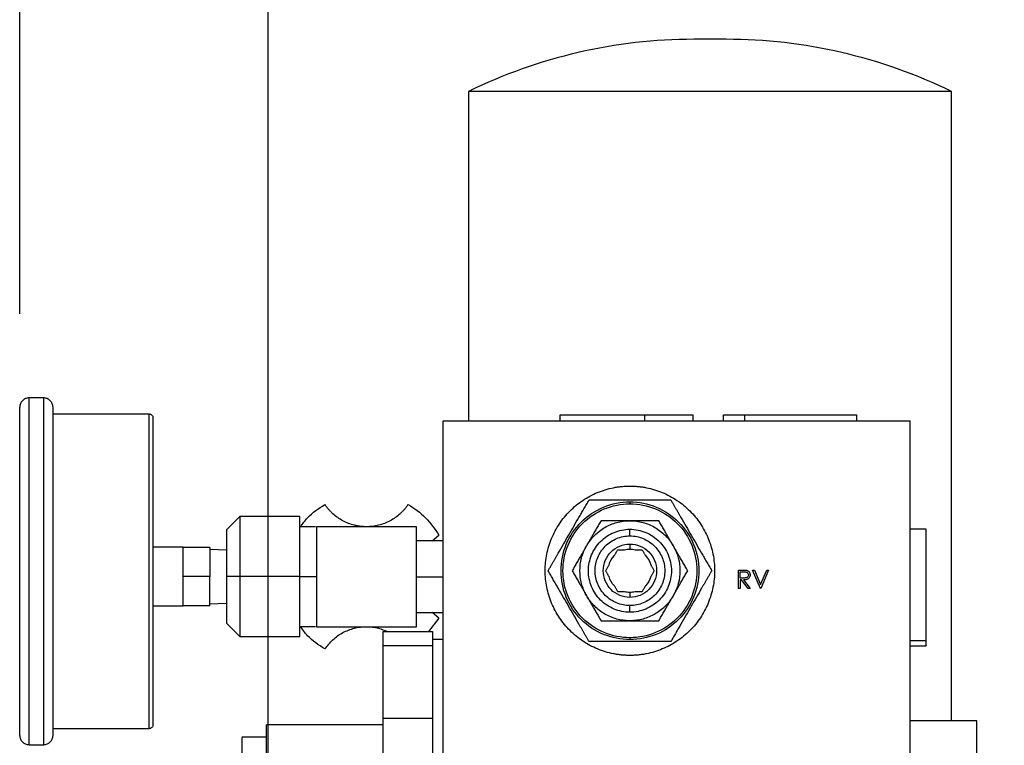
# Model space of a CAD drawing. Header units: inches. Extents: x 3 to 150, y 3 to 116.
# Tile 37 of 58: x 76 to 84, y 68 to 73. Entities that reach past the tile are written whole.
import ezdxf

# ---------------------------------------------------------------- set-up
doc = ezdxf.new("R2010")
doc.units = ezdxf.units.IN
doc.header["$LTSCALE"] = 14
doc.header["$MEASUREMENT"] = 0
doc.layers.add('DIMENSIONS', color=140, linetype='Continuous', lineweight=25)
doc.styles.add('SLDTEXTSTYLE0', font='TXT', dxfattribs={"width": 0.7})
doc.dimstyles.new('SLDDIMSTYLE1', dxfattribs={"dimtxt": 1.189453, "dimasz": 1.82, "dimexe": 0, "dimexo": 0.0625, "dimgap": 0.297363, "dimtad": 0, "dimtih": 1, "dimtoh": 1, "dimrnd": 1e-09, "dimzin": 12, "dimdsep": 46, "dimtxsty": 'SLDTEXTSTYLE0', "dimsah": 1, "dimcen": 0.09, "dimadec": 0, "dimazin": 3, "dimtfac": 1, "dimtofl": 0, "dimtmove": 0, "dimatfit": 3, "dimfxl": 0, "dimfrac": 2, "dimtolj": 1, "dimtzin": 12, "dimarcsym": 0})

# ---------------------------------------------------------------- blocks, each defined once
blk = doc.blocks.new('_D_4')
at = {"layer": 'DIMENSIONS'}
for p, q in [((78.1606, 65.44), (78.1606, 84.538)), ((95.4106, 65.44), (95.4106, 84.538)), ((78.1606, 82.788), (81.778, 82.788)), ((83.39, 82.788), (82.9906, 82.788)), ((82.9906, 82.788), (82.9906, 80.8976)), ((87.9141, 82.788), (88.3135, 82.788)), ((88.3135, 82.788), (88.3135, 80.8976)), ((95.4106, 82.788), (89.526, 82.788)), ((82.9906, 80.8976), (83.39, 80.8976)), ((88.3135, 80.8976), (87.9141, 80.8976))]:
    blk.add_line(p, q, dxfattribs=at)
for points in [[(78.1606, 82.788), (79.9806, 82.508), (79.9806, 83.068)], [(95.4106, 82.788), (93.5906, 83.068), (93.5906, 82.508)]]:
    blk.add_solid(points, dxfattribs=at)
at = {"layer": 'DIMENSIONS', "char_height": 1.16667, "attachment_point": 1, "style": 'SLDTEXTSTYLE0'}
for s, insert in [('17.25', (83.39, 84.5582)), ('438.2', (83.39, 82.4015))]:
    blk.add_mtext(s, dxfattribs=dict(at, insert=insert))
blk = doc.blocks.new('_D_5')
at = {"layer": 'DIMENSIONS'}
for p, q in [((76.2986, 71.0504), (76.2986, 92.0861)), ((95.4106, 65.44), (95.4106, 92.0861)), ((76.2986, 90.3361), (81.778, 90.3361)), ((83.39, 90.3361), (82.9906, 90.3361)), ((82.9906, 90.3361), (82.9906, 88.4456)), ((87.9141, 90.3361), (88.3135, 90.3361)), ((88.3135, 90.3361), (88.3135, 88.4456)), ((95.4106, 90.3361), (89.526, 90.3361)), ((82.9906, 88.4456), (83.39, 88.4456)), ((88.3135, 88.4456), (87.9141, 88.4456))]:
    blk.add_line(p, q, dxfattribs=at)
for points in [[(76.2986, 90.3361), (78.1186, 90.0561), (78.1186, 90.6161)], [(95.4106, 90.3361), (93.5906, 90.6161), (93.5906, 90.0561)]]:
    blk.add_solid(points, dxfattribs=at)
at = {"layer": 'DIMENSIONS', "char_height": 1.16667, "attachment_point": 1, "style": 'SLDTEXTSTYLE0'}
for s, insert in [('19.11', (83.39, 92.1063)), ('485.4', (83.39, 89.9495))]:
    blk.add_mtext(s, dxfattribs=dict(at, insert=insert))

msp = doc.modelspace()

# ---------------------------------------------------------------- linework, layer by layer
for p, q in [((81.4736, 73.1096), (81.3528, 73.1096)), ((81.5944, 73.1096), (81.4736, 73.1096)), ((79.6631, 72.7185), (79.6631, 70.2496)), ((81.4736, 72.7185), (79.6631, 72.7185)), ((83.2841, 72.7185), (81.4736, 72.7185)), ((83.2841, 67.9996), (83.2841, 72.7185)), ((76.4786, 70.4204), (76.3686, 70.4204)), ((76.5486, 70.3004), (77.2686, 70.3004)), ((80.3486, 70.2946), (80.3486, 70.2496)), ((80.9855, 70.2496), (80.9855, 70.2946)), ((81.3486, 70.2496), (81.3486, 70.2946)), ((81.5736, 70.2946), (81.5736, 70.2496)), ((81.7341, 70.2496), (81.7341, 70.2946)), ((82.5736, 70.2496), (82.5736, 70.2946)), ((79.4736, 65.2496), (79.4736, 70.2496)), ((79.4736, 70.2496), (82.9736, 70.2496)), ((82.9736, 65.2496), (82.9736, 70.2496)), ((80.8736, 69.6556), (80.8736, 69.6546)), ((80.8736, 69.6411), (80.8736, 69.6266)), ((77.9488, 69.5309), (77.8484, 69.4305)), ((78.3986, 69.5307), (77.9486, 69.5307)), ((80.8707, 69.4996), (80.8765, 69.4996)), ((78.5167, 69.4546), (78.3986, 69.4546)), ((78.5236, 69.4546), (78.5236, 68.7046)), ((79.2736, 69.4546), (78.5236, 69.4546)), ((79.2736, 68.7046), (79.2736, 69.4546)), ((79.3906, 69.3486), (79.4403, 69.3914)), ((80.8736, 69.3856), (80.8736, 69.4356)), ((83.0956, 69.4371), (82.9736, 69.4371)), ((79.4736, 69.3486), (79.2736, 69.3486)), ((80.8736, 69.3246), (80.8736, 69.2871)), ((77.5236, 69.3007), (77.2986, 69.3007)), ((77.5236, 69.2104), (77.5236, 69.2995)), ((77.7236, 69.2995), (77.5236, 69.2995)), ((77.7236, 69.2995), (77.7236, 69.0807)), ((77.7236, 69.2867), (77.8486, 69.2823)), ((80.5474, 69.3096), (80.5503, 69.3146)), ((81.1969, 69.3146), (81.1998, 69.3096)), ((77.5236, 69.0807), (77.5236, 69.1698)), ((81.6878, 69.1302), (81.7154, 69.1302)), ((81.6878, 68.9924), (81.6878, 69.1302)), ((81.7002, 69.0702), (81.7002, 69.1161)), ((81.7002, 69.1161), (81.726, 69.1161)), ((81.7938, 69.1302), (81.8071, 69.1302)), ((81.8521, 68.9924), (81.7938, 69.1302)), ((81.8071, 69.1302), (81.853, 69.0216)), ((81.853, 69.0216), (81.8989, 69.1302)), ((81.9122, 69.1302), (81.8539, 68.9924)), ((81.8989, 69.1302), (81.9122, 69.1302)), ((77.7236, 69.0807), (77.5236, 69.0807)), ((77.5236, 68.9916), (77.5236, 69.0807)), ((77.7236, 68.862), (77.7236, 69.0807)), ((77.9486, 69.0807), (77.8486, 69.0807)), ((78.3986, 69.0807), (77.9486, 69.0807)), ((78.3986, 69.0807), (78.5236, 69.0807)), ((79.2736, 69.0796), (79.4736, 69.0796)), ((81.7254, 69.07), (81.7002, 69.0702)), ((81.7002, 69.056), (81.7002, 68.9924)), ((81.7102, 69.056), (81.7002, 69.056)), ((81.7608, 68.9924), (81.7102, 69.056)), ((81.7255, 69.056), (81.7761, 68.9924)), ((77.5236, 68.862), (77.5236, 68.951)), ((80.8736, 68.9621), (80.8736, 68.9246)), ((81.7002, 68.9924), (81.6878, 68.9924)), ((81.7761, 68.9924), (81.7608, 68.9924)), ((81.8539, 68.9924), (81.8521, 68.9924)), ((77.8486, 68.8791), (77.7236, 68.8747)), ((80.5503, 68.9346), (80.5474, 68.9396)), ((81.1998, 68.9396), (81.1969, 68.9346)), ((77.2986, 68.8607), (77.5236, 68.8607)), ((77.7236, 68.862), (77.5236, 68.862)), ((79.2736, 68.8106), (79.4736, 68.8106)), ((79.4403, 68.7678), (79.3906, 68.8106)), ((80.8736, 68.8136), (80.8736, 68.8636)), ((77.8484, 68.7309), (77.9488, 68.6305)), ((79.4403, 68.7678), (79.3643, 68.6688)), ((80.8765, 68.7496), (80.8707, 68.7496)), ((78.3986, 68.7068), (78.517, 68.7068)), ((78.5236, 68.7046), (79.2736, 68.7046)), ((79.0236, 68.6688), (79.3936, 68.6688)), ((79.0236, 68.5638), (79.0236, 68.6688)), ((79.3936, 68.6688), (79.3936, 68.5638)), ((77.9486, 68.6307), (78.3986, 68.6307)), ((79.4736, 68.6081), (79.3936, 68.6081)), ((80.8736, 68.6227), (80.8736, 68.6081)), ((80.8736, 68.5946), (80.8736, 68.5936)), ((82.9736, 68.6025), (83.0956, 68.6025)), ((79.0236, 68.0197), (79.0236, 68.5638)), ((79.0236, 68.5638), (79.3936, 68.5638)), ((79.3936, 68.5638), (79.3936, 68.0197)), ((82.9736, 68.5621), (83.0956, 68.5621)), ((79.0236, 68.0197), (79.3936, 68.0197)), ((79.0236, 67.5805), (79.0236, 68.0197)), ((79.3936, 68.0197), (79.3936, 67.5805)), ((83.4736, 67.9996), (82.9736, 67.9996)), ((83.4736, 65.4996), (83.4736, 67.9996)), ((77.2686, 67.9404), (76.5486, 67.9404)), ((79.0236, 67.9686), (78.1486, 67.9686)), ((78.1486, 67.7396), (78.1486, 67.9686)), ((78.1486, 67.8756), (77.9646, 67.8756)), ((76.3686, 67.8204), (76.4786, 67.8204))]:
    msp.add_line(p, q)
for centre, start, end in [((81.3528, 69.2643), 90, 116.06685), ((81.5944, 69.2643), 63.93315, 90)]:
    msp.add_arc(centre, 3.8453, start, end)
for points, knots in [([(76.3686, 70.4204), (76.3594, 70.4204), (76.3503, 70.4186), (76.3333, 70.4115), (76.3256, 70.4064), (76.3126, 70.3934), (76.3074, 70.3856), (76.3004, 70.3687), (76.2986, 70.3595), (76.2986, 70.3504)], [0, 0, 0, 0, 0.25, 0.25, 0.5, 0.5, 0.75, 0.75, 1, 1, 1, 1]), ([(76.2986, 67.8904), (76.2986, 67.8904), (76.2986, 67.8905), (76.2986, 67.8911), (76.2986, 67.8921), (76.2986, 67.8934), (76.2986, 67.8952), (76.2986, 67.8973), (76.2986, 67.8999), (76.2986, 67.9028), (76.2986, 67.9061), (76.2986, 67.9099), (76.2986, 67.9201), (76.2986, 67.9414), (76.2986, 67.9822), (76.2986, 68.0338), (76.2986, 68.096), (76.2986, 68.168), (76.2986, 68.2492), (76.2986, 68.3388), (76.2986, 68.4359), (76.2986, 68.5396), (76.2986, 68.6489), (76.2986, 68.7627), (76.2986, 68.88), (76.2986, 68.9996), (76.2986, 69.1204), (76.2986, 69.2411), (76.2986, 69.3607), (76.2986, 69.478), (76.2986, 69.5918), (76.2986, 69.7011), (76.2986, 69.8048), (76.2986, 69.902), (76.2986, 69.9915), (76.2986, 70.0727), (76.2986, 70.1447), (76.2986, 70.2069), (76.2986, 70.2586), (76.2986, 70.2993), (76.2986, 70.3222), (76.2986, 70.3342), (76.2986, 70.3401), (76.2986, 70.3447), (76.2986, 70.348), (76.2986, 70.35), (76.2986, 70.3503), (76.2986, 70.3504)], [0, 0, 0, 0, 0.005697, 0.0113858, 0.0170684, 0.0227466, 0.0284221, 0.0340968, 0.0397724, 0.0454509, 0.051134, 0.0568236, 0.0625214, 0.0937672, 0.1250185, 0.1562643, 0.1875155, 0.2187615, 0.2500126, 0.2812585, 0.3125097, 0.3437554, 0.3750068, 0.4062525, 0.4375039, 0.4687496, 0.500001, 0.5312467, 0.562498, 0.5937438, 0.6249951, 0.6562409, 0.6874922, 0.7187379, 0.7499893, 0.781235, 0.8124864, 0.8437321, 0.8749835, 0.9062292, 0.9374806, 0.9479183, 0.9583341, 0.9687389, 0.979144, 0.9895607, 1, 1, 1, 1]), ([(76.3686, 67.8204), (76.3686, 67.8204), (76.3686, 67.8288), (76.3686, 67.862), (76.3686, 67.8868), (76.3686, 67.9519), (76.3686, 67.9922), (76.3686, 68.0867), (76.3686, 68.141), (76.3686, 68.2613), (76.3686, 68.3274), (76.3686, 68.4689), (76.3686, 68.5443), (76.3686, 68.7015), (76.3686, 68.7833), (76.3686, 68.9502), (76.3686, 69.0353), (76.3686, 69.2055), (76.3686, 69.2906), (76.3686, 69.4574), (76.3686, 69.5393), (76.3686, 69.6965), (76.3686, 69.7719), (76.3686, 69.9134), (76.3686, 69.9795), (76.3686, 70.0998), (76.3686, 70.154), (76.3686, 70.2486), (76.3686, 70.2889), (76.3686, 70.354), (76.3686, 70.3788), (76.3686, 70.412), (76.3686, 70.4204), (76.3686, 70.4204)], [0, 0, 0, 0, 0.0625, 0.0625, 0.125, 0.125, 0.1875, 0.1875, 0.25, 0.25, 0.3125, 0.3125, 0.375, 0.375, 0.4375, 0.4375, 0.5, 0.5, 0.5625, 0.5625, 0.625, 0.625, 0.6875, 0.6875, 0.75, 0.75, 0.8125, 0.8125, 0.875, 0.875, 0.9375, 0.9375, 1, 1, 1, 1]), ([(76.4786, 67.8204), (76.4786, 67.8204), (76.4786, 67.8288), (76.4786, 67.862), (76.4786, 67.8868), (76.4786, 67.9519), (76.4786, 67.9922), (76.4786, 68.0867), (76.4786, 68.141), (76.4786, 68.2613), (76.4786, 68.3274), (76.4786, 68.4689), (76.4786, 68.5443), (76.4786, 68.7015), (76.4786, 68.7833), (76.4786, 68.9502), (76.4786, 69.0353), (76.4786, 69.2055), (76.4786, 69.2906), (76.4786, 69.4574), (76.4786, 69.5393), (76.4786, 69.6965), (76.4786, 69.7719), (76.4786, 69.9134), (76.4786, 69.9795), (76.4786, 70.0998), (76.4786, 70.154), (76.4786, 70.2486), (76.4786, 70.2889), (76.4786, 70.354), (76.4786, 70.3788), (76.4786, 70.412), (76.4786, 70.4204), (76.4786, 70.4204)], [0, 0, 0, 0, 0.0625, 0.0625, 0.125, 0.125, 0.1875, 0.1875, 0.25, 0.25, 0.3125, 0.3125, 0.375, 0.375, 0.4375, 0.4375, 0.5, 0.5, 0.5625, 0.5625, 0.625, 0.625, 0.6875, 0.6875, 0.75, 0.75, 0.8125, 0.8125, 0.875, 0.875, 0.9375, 0.9375, 1, 1, 1, 1]), ([(76.5486, 70.3504), (76.5486, 70.3595), (76.5468, 70.3687), (76.5398, 70.3856), (76.5346, 70.3934), (76.5216, 70.4064), (76.5138, 70.4115), (76.4969, 70.4186), (76.4877, 70.4204), (76.4786, 70.4204)], [0, 0, 0, 0, 0.25, 0.25, 0.5, 0.5, 0.75, 0.75, 1, 1, 1, 1]), ([(76.5486, 67.8904), (76.5486, 67.8904), (76.5486, 67.8983), (76.5486, 67.9297), (76.5486, 67.9532), (76.5486, 68.0148), (76.5486, 68.0529), (76.5486, 68.1424), (76.5486, 68.1937), (76.5486, 68.3076), (76.5486, 68.3701), (76.5486, 68.504), (76.5486, 68.5753), (76.5486, 68.7241), (76.5486, 68.8015), (76.5486, 68.9594), (76.5486, 69.0399), (76.5486, 69.2009), (76.5486, 69.2814), (76.5486, 69.4393), (76.5486, 69.5167), (76.5486, 69.6655), (76.5486, 69.7368), (76.5486, 69.8707), (76.5486, 69.9332), (76.5486, 70.047), (76.5486, 70.0984), (76.5486, 70.1878), (76.5486, 70.2259), (76.5486, 70.2876), (76.5486, 70.311), (76.5486, 70.3425), (76.5486, 70.3504), (76.5486, 70.3504)], [0, 0, 0, 0, 0.0625, 0.0625, 0.125, 0.125, 0.1875, 0.1875, 0.25, 0.25, 0.3125, 0.3125, 0.375, 0.375, 0.4375, 0.4375, 0.5, 0.5, 0.5625, 0.5625, 0.625, 0.625, 0.6875, 0.6875, 0.75, 0.75, 0.8125, 0.8125, 0.875, 0.875, 0.9375, 0.9375, 1, 1, 1, 1]), ([(77.2686, 67.9404), (77.2686, 67.9404), (77.2686, 67.948), (77.2686, 67.9781), (77.2686, 68.0006), (77.2686, 68.0598), (77.2686, 68.0963), (77.2686, 68.1822), (77.2686, 68.2314), (77.2686, 68.3406), (77.2686, 68.4006), (77.2686, 68.529), (77.2686, 68.5975), (77.2686, 68.7402), (77.2686, 68.8144), (77.2686, 68.9659), (77.2686, 69.0432), (77.2686, 69.1976), (77.2686, 69.2748), (77.2686, 69.4263), (77.2686, 69.5006), (77.2686, 69.6433), (77.2686, 69.7117), (77.2686, 69.8402), (77.2686, 69.9002), (77.2686, 70.0094), (77.2686, 70.0586), (77.2686, 70.1444), (77.2686, 70.181), (77.2686, 70.2401), (77.2686, 70.2626), (77.2686, 70.2928), (77.2686, 70.3004), (77.2686, 70.3004)], [0, 0, 0, 0, 0.0625, 0.0625, 0.125, 0.125, 0.1875, 0.1875, 0.25, 0.25, 0.3125, 0.3125, 0.375, 0.375, 0.4375, 0.4375, 0.5, 0.5, 0.5625, 0.5625, 0.625, 0.625, 0.6875, 0.6875, 0.75, 0.75, 0.8125, 0.8125, 0.875, 0.875, 0.9375, 0.9375, 1, 1, 1, 1]), ([(77.2686, 70.3004), (77.2764, 70.3004), (77.2842, 70.2971), (77.2954, 70.286), (77.2986, 70.2782), (77.2986, 70.2704)], [0, 0, 0, 0, 0.5, 0.5, 1, 1, 1, 1]), ([(80.3509, 70.2946), (80.3504, 70.2946), (80.3484, 70.2946), (80.3653, 70.2946), (80.4006, 70.2946), (80.4542, 70.2946), (80.5227, 70.2946), (80.6038, 70.2946), (80.6943, 70.2946), (80.7906, 70.2946), (80.8895, 70.2946), (80.9535, 70.2946), (80.9855, 70.2946)], [0, 0, 0, 0, 0.043818, 0.15006, 0.256303, 0.362545, 0.468788, 0.57503, 0.681273, 0.787515, 0.893758, 1, 1, 1, 1]), ([(80.9855, 70.2946), (81.0165, 70.2946), (81.0784, 70.2946), (81.1611, 70.2946), (81.232, 70.2946), (81.2884, 70.2946), (81.327, 70.2946), (81.3473, 70.2946), (81.3465, 70.2946), (81.3463, 70.2946)], [0, 0, 0, 0, 0.151801, 0.303602, 0.455403, 0.607204, 0.759005, 0.910806, 1, 1, 1, 1]), ([(81.5751, 70.2946), (81.5746, 70.2946), (81.5718, 70.2946), (81.5853, 70.2946), (81.6164, 70.2946), (81.6659, 70.2946), (81.7114, 70.2946), (81.7341, 70.2946)], [0, 0, 0, 0, 0.047388, 0.285541, 0.523694, 0.761847, 1, 1, 1, 1]), ([(81.7341, 70.2946), (81.7594, 70.2946), (81.81, 70.2946), (81.8995, 70.2946), (81.9948, 70.2946), (82.0933, 70.2946), (82.191, 70.2946), (82.2842, 70.2946), (82.3693, 70.2946), (82.443, 70.2946), (82.5027, 70.2946), (82.5453, 70.2946), (82.5702, 70.2946), (82.5715, 70.2946), (82.5721, 70.2946)], [0, 0, 0, 0, 0.084738, 0.169477, 0.254215, 0.338954, 0.423692, 0.508431, 0.593169, 0.677908, 0.762646, 0.847384, 0.932123, 1, 1, 1, 1]), ([(77.2986, 67.9704), (77.2986, 67.9704), (77.2986, 67.9778), (77.2986, 68.0072), (77.2986, 68.0291), (77.2986, 68.0867), (77.2986, 68.1224), (77.2986, 68.206), (77.2986, 68.254), (77.2986, 68.3604), (77.2986, 68.4189), (77.2986, 68.5441), (77.2986, 68.6108), (77.2986, 68.7498), (77.2986, 68.8222), (77.2986, 68.9698), (77.2986, 69.0451), (77.2986, 69.1956), (77.2986, 69.2709), (77.2986, 69.4186), (77.2986, 69.4909), (77.2986, 69.63), (77.2986, 69.6967), (77.2986, 69.8219), (77.2986, 69.8803), (77.2986, 69.9868), (77.2986, 70.0348), (77.2986, 70.1184), (77.2986, 70.154), (77.2986, 70.2116), (77.2986, 70.2336), (77.2986, 70.263), (77.2986, 70.2704), (77.2986, 70.2704)], [0, 0, 0, 0, 0.0625, 0.0625, 0.125, 0.125, 0.1875, 0.1875, 0.25, 0.25, 0.3125, 0.3125, 0.375, 0.375, 0.4375, 0.4375, 0.5, 0.5, 0.5625, 0.5625, 0.625, 0.625, 0.6875, 0.6875, 0.75, 0.75, 0.8125, 0.8125, 0.875, 0.875, 0.9375, 0.9375, 1, 1, 1, 1]), ([(80.8736, 68.4896), (80.8684, 68.4897), (80.858, 68.4897), (80.8424, 68.4903), (80.8269, 68.4913), (80.8113, 68.4926), (80.7959, 68.4943), (80.7804, 68.4964), (80.765, 68.4989), (80.7344, 68.5046), (80.689, 68.516), (80.6302, 68.537), (80.5738, 68.5637), (80.5025, 68.6065), (80.4217, 68.6727), (80.3422, 68.7696), (80.2831, 68.8801), (80.2468, 68.9999), (80.2345, 69.1246), (80.2468, 69.2493), (80.2831, 69.3692), (80.3422, 69.4797), (80.4217, 69.5765), (80.5024, 69.6428), (80.5738, 69.6856), (80.6302, 69.7122), (80.6889, 69.7333), (80.7394, 69.7459), (80.7804, 69.753), (80.8113, 69.7568), (80.8424, 69.7592), (80.8632, 69.7595), (80.8736, 69.7596)], [0, 0, 0, 0, 0.007836, 0.015659, 0.023472, 0.031281, 0.039091, 0.046905, 0.054729, 0.062568, 0.093835, 0.125113, 0.15638, 0.187658, 0.250126, 0.312595, 0.375064, 0.437533, 0.500002, 0.562471, 0.62494, 0.687409, 0.749878, 0.812347, 0.843614, 0.874892, 0.906159, 0.937436, 0.953094, 0.968715, 0.984338, 1, 1, 1, 1]), ([(80.8736, 69.7596), (80.8788, 69.7596), (80.8892, 69.7595), (80.9048, 69.7589), (80.9203, 69.758), (80.9358, 69.7566), (80.9513, 69.7549), (80.9667, 69.7528), (80.9821, 69.7503), (81.0128, 69.7446), (81.0582, 69.7333), (81.117, 69.7122), (81.1734, 69.6856), (81.2447, 69.6428), (81.3255, 69.5765), (81.405, 69.4797), (81.464, 69.3692), (81.5004, 69.2493), (81.5127, 69.1246), (81.5004, 68.9999), (81.464, 68.8801), (81.405, 68.7696), (81.3255, 68.6727), (81.2447, 68.6065), (81.1734, 68.5637), (81.117, 68.537), (81.0582, 68.516), (81.0077, 68.5034), (80.9668, 68.4962), (80.9359, 68.4924), (80.9048, 68.4901), (80.884, 68.4898), (80.8736, 68.4896)], [0, 0, 0, 0, 0.007836, 0.015659, 0.023472, 0.031281, 0.039091, 0.046905, 0.054729, 0.062568, 0.093835, 0.125113, 0.15638, 0.187658, 0.250126, 0.312595, 0.375064, 0.437533, 0.500002, 0.562471, 0.62494, 0.687409, 0.749878, 0.812347, 0.843614, 0.874892, 0.906159, 0.937436, 0.953094, 0.968715, 0.984338, 1, 1, 1, 1]), ([(78.4053, 69.4546), (78.4216, 69.4778), (78.4693, 69.5461), (78.5401, 69.5914), (78.5868, 69.6213)], [0, 0, 0, 0, 0.33967, 1, 1, 1, 1]), ([(78.8986, 69.4546), (78.8947, 69.4547), (78.8871, 69.4547), (78.8756, 69.4553), (78.8641, 69.4561), (78.8527, 69.4574), (78.8413, 69.459), (78.83, 69.4609), (78.8187, 69.4632), (78.7963, 69.4684), (78.7633, 69.4789), (78.7214, 69.4981), (78.6821, 69.5222), (78.6521, 69.5463), (78.63, 69.5676), (78.6145, 69.5845), (78.5999, 69.6024), (78.5912, 69.615), (78.5868, 69.6213)], [0, 0, 0, 0, 0.031357, 0.062627, 0.09384, 0.125026, 0.156213, 0.187431, 0.218711, 0.250081, 0.375018, 0.500014, 0.624952, 0.749948, 0.812568, 0.874959, 0.937358, 1, 1, 1, 1]), ([(79.2104, 69.6213), (79.2082, 69.6181), (79.2039, 69.6118), (79.1971, 69.6025), (79.19, 69.5935), (79.1826, 69.5847), (79.175, 69.5761), (79.1671, 69.5677), (79.1589, 69.5596), (79.1421, 69.5439), (79.1151, 69.5222), (79.0758, 69.4981), (79.0339, 69.4789), (78.9972, 69.4673), (78.9673, 69.4607), (78.9445, 69.4572), (78.9216, 69.455), (78.9063, 69.4548), (78.8986, 69.4546)], [0, 0, 0, 0, 0.031357, 0.062627, 0.09384, 0.125026, 0.156213, 0.187431, 0.218711, 0.250081, 0.375018, 0.500014, 0.624952, 0.749948, 0.812568, 0.874959, 0.937358, 1, 1, 1, 1]), ([(79.2104, 69.6213), (79.2579, 69.594), (79.3018, 69.5603), (79.3793, 69.4828), (79.4129, 69.4389), (79.4403, 69.3914)], [0, 0, 0, 0, 0.5, 0.5, 1, 1, 1, 1]), ([(80.2604, 69.1246), (80.2642, 69.1311), (80.2717, 69.144), (80.2828, 69.1633), (80.2938, 69.1823), (80.3046, 69.2011), (80.3152, 69.2195), (80.3257, 69.2377), (80.3456, 69.2722), (80.3748, 69.3227), (80.4135, 69.3897), (80.4523, 69.4569), (80.4842, 69.5123), (80.5096, 69.5561), (80.5283, 69.5886), (80.5475, 69.6219), (80.5605, 69.6443), (80.567, 69.6556)], [0, 0, 0, 0, 0.0376807, 0.074675, 0.1109925, 0.146643, 0.1816371, 0.2159858, 0.249701, 0.3760523, 0.4990622, 0.6226704, 0.7496896, 0.8092308, 0.8707574, 0.9343291, 1, 1, 1, 1]), ([(80.8736, 68.6081), (80.806, 68.6081), (80.7384, 68.6216), (80.6135, 68.6733), (80.5562, 68.7116), (80.4606, 68.8072), (80.4223, 68.8645), (80.3705, 68.9894), (80.3571, 69.057), (80.3571, 69.1922), (80.3705, 69.2598), (80.4223, 69.3847), (80.4606, 69.442), (80.5562, 69.5377), (80.6135, 69.5759), (80.7384, 69.6277), (80.806, 69.6411), (80.8736, 69.6411)], [0, 0, 0, 0, 0.125, 0.125, 0.25, 0.25, 0.375, 0.375, 0.5, 0.5, 0.625, 0.625, 0.75, 0.75, 0.875, 0.875, 1, 1, 1, 1]), ([(80.8736, 68.6227), (80.8079, 68.6227), (80.7422, 68.6358), (80.6208, 68.686), (80.5651, 68.7232), (80.4722, 68.8162), (80.435, 68.8718), (80.3847, 68.9932), (80.3716, 69.0589), (80.3716, 69.1903), (80.3847, 69.256), (80.435, 69.3774), (80.4722, 69.4331), (80.5651, 69.526), (80.6208, 69.5632), (80.7422, 69.6135), (80.8079, 69.6266), (80.8736, 69.6266)], [0, 0, 0, 0, 0.125, 0.125, 0.25, 0.25, 0.375, 0.375, 0.5, 0.5, 0.625, 0.625, 0.75, 0.75, 0.875, 0.875, 1, 1, 1, 1]), ([(80.567, 69.6556), (80.5745, 69.6556), (80.5895, 69.6556), (80.6118, 69.6556), (80.6338, 69.6556), (80.6555, 69.6556), (80.6768, 69.6556), (80.6979, 69.6556), (80.7223, 69.6556), (80.7501, 69.6556), (80.7813, 69.6556), (80.8123, 69.6556), (80.843, 69.6556), (80.8634, 69.6556), (80.8736, 69.6556)], [0, 0, 0, 0, 0.075499, 0.149621, 0.222384, 0.29381, 0.363918, 0.432732, 0.500274, 0.602466, 0.703433, 0.803276, 0.902096, 1, 1, 1, 1]), ([(80.8736, 69.6556), (80.8799, 69.6556), (80.8927, 69.6556), (80.9118, 69.6556), (80.931, 69.6556), (80.9504, 69.6556), (80.9698, 69.6556), (80.9893, 69.6556), (81.009, 69.6556), (81.0343, 69.6556), (81.0655, 69.6556), (81.1029, 69.6556), (81.1413, 69.6556), (81.1671, 69.6556), (81.1802, 69.6556)], [0, 0, 0, 0, 0.061151, 0.122649, 0.18452, 0.246792, 0.309488, 0.372634, 0.436255, 0.500374, 0.619229, 0.742041, 0.868928, 1, 1, 1, 1]), ([(80.8736, 69.6411), (80.9412, 69.6411), (81.0088, 69.6277), (81.1337, 69.5759), (81.191, 69.5377), (81.2866, 69.442), (81.3249, 69.3847), (81.3766, 69.2598), (81.3901, 69.1922), (81.3901, 69.057), (81.3766, 68.9894), (81.3249, 68.8645), (81.2866, 68.8072), (81.191, 68.7116), (81.1337, 68.6733), (81.0088, 68.6216), (80.9412, 68.6081), (80.8736, 68.6081)], [0, 0, 0, 0, 0.125, 0.125, 0.25, 0.25, 0.375, 0.375, 0.5, 0.5, 0.625, 0.625, 0.75, 0.75, 0.875, 0.875, 1, 1, 1, 1]), ([(80.8736, 69.6266), (80.9393, 69.6266), (81.005, 69.6135), (81.1264, 69.5632), (81.1821, 69.526), (81.275, 69.4331), (81.3122, 69.3774), (81.3625, 69.256), (81.3755, 69.1903), (81.3755, 69.0589), (81.3625, 68.9932), (81.3122, 68.8718), (81.275, 68.8162), (81.1821, 68.7232), (81.1264, 68.686), (81.005, 68.6358), (80.9393, 68.6227), (80.8736, 68.6227)], [0, 0, 0, 0, 0.125, 0.125, 0.25, 0.25, 0.375, 0.375, 0.5, 0.5, 0.625, 0.625, 0.75, 0.75, 0.875, 0.875, 1, 1, 1, 1]), ([(81.1802, 69.6556), (81.1839, 69.6491), (81.1914, 69.6362), (81.2025, 69.6169), (81.2135, 69.5979), (81.2243, 69.5792), (81.235, 69.5607), (81.2455, 69.5425), (81.2653, 69.5081), (81.2945, 69.4576), (81.3332, 69.3905), (81.372, 69.3234), (81.404, 69.268), (81.4293, 69.2241), (81.448, 69.1917), (81.4673, 69.1584), (81.4802, 69.136), (81.4867, 69.1246)], [0, 0, 0, 0, 0.037681, 0.074675, 0.110993, 0.146643, 0.181637, 0.215986, 0.249701, 0.376052, 0.499062, 0.62267, 0.74969, 0.809231, 0.870757, 0.934329, 1, 1, 1, 1]), ([(77.9486, 69.5307), (77.9486, 69.5307), (77.9486, 69.519), (77.9486, 69.4739), (77.9486, 69.4406), (77.9486, 69.3572), (77.9486, 69.3073), (77.9486, 69.1985), (77.9486, 69.1396), (77.9486, 69.0807)], [0, 0, 0, 0, 0.25, 0.25, 0.5, 0.5, 0.75, 0.75, 1, 1, 1, 1]), ([(78.3986, 69.0807), (78.3986, 69.1396), (78.3986, 69.1985), (78.3986, 69.3073), (78.3986, 69.3572), (78.3986, 69.4406), (78.3986, 69.4739), (78.3986, 69.519), (78.3986, 69.5307), (78.3986, 69.5307)], [0, 0, 0, 0, 0.25, 0.25, 0.5, 0.5, 0.75, 0.75, 1, 1, 1, 1]), ([(80.5503, 69.3146), (80.5666, 69.3424), (80.5866, 69.3681), (80.6323, 69.4135), (80.6582, 69.4333), (80.714, 69.4655), (80.744, 69.478), (80.8063, 69.4949), (80.8385, 69.4994), (80.8707, 69.4996)], [0, 0, 0, 0, 0.25, 0.25, 0.5, 0.5, 0.75, 0.75, 1, 1, 1, 1]), ([(80.6571, 69.4996), (80.6541, 69.4944), (80.6481, 69.4841), (80.6392, 69.4686), (80.6304, 69.4533), (80.6216, 69.4382), (80.6129, 69.4231), (80.6027, 69.4054), (80.5909, 69.3849), (80.5774, 69.3616), (80.5639, 69.3381), (80.5548, 69.3224), (80.5503, 69.3146)], [0, 0, 0, 0, 0.086453, 0.171386, 0.254985, 0.337453, 0.41901, 0.499898, 0.625193, 0.749253, 0.874925, 1, 1, 1, 1]), ([(80.8707, 69.4996), (80.8662, 69.4996), (80.8571, 69.4996), (80.8436, 69.4996), (80.83, 69.4996), (80.812, 69.4996), (80.7895, 69.4996), (80.76, 69.4996), (80.7278, 69.4996), (80.6925, 69.4996), (80.669, 69.4996), (80.6571, 69.4996)], [0, 0, 0, 0, 0.0625576, 0.125079, 0.1877524, 0.2507635, 0.3748154, 0.5001206, 0.6625545, 0.8286144, 1, 1, 1, 1]), ([(80.8765, 69.4996), (80.9087, 69.4994), (80.9409, 69.4949), (81.0031, 69.478), (81.0332, 69.4655), (81.089, 69.4333), (81.1148, 69.4135), (81.1606, 69.3681), (81.1806, 69.3424), (81.1969, 69.3146)], [0, 0, 0, 0, 0.25, 0.25, 0.5, 0.5, 0.75, 0.75, 1, 1, 1, 1]), ([(81.0901, 69.4996), (81.0841, 69.4996), (81.0721, 69.4996), (81.0543, 69.4996), (81.0367, 69.4996), (81.0192, 69.4996), (81.0018, 69.4996), (80.9813, 69.4996), (80.9577, 69.4996), (80.9307, 69.4996), (80.9036, 69.4996), (80.8855, 69.4996), (80.8765, 69.4996)], [0, 0, 0, 0, 0.086453, 0.171386, 0.254985, 0.337453, 0.41901, 0.499898, 0.625193, 0.749253, 0.874925, 1, 1, 1, 1]), ([(81.1969, 69.3146), (81.1946, 69.3185), (81.1901, 69.3264), (81.1833, 69.3381), (81.1765, 69.3499), (81.1675, 69.3655), (81.1563, 69.3849), (81.1416, 69.4105), (81.1254, 69.4384), (81.1078, 69.4689), (81.0961, 69.4893), (81.0901, 69.4996)], [0, 0, 0, 0, 0.062558, 0.125079, 0.187752, 0.250764, 0.374815, 0.500121, 0.662554, 0.828614, 1, 1, 1, 1]), ([(77.8486, 69.4307), (77.8486, 69.4307), (77.8486, 69.4216), (77.8486, 69.3865), (77.8486, 69.3606), (77.8486, 69.2958), (77.8486, 69.257), (77.8486, 69.1723), (77.8486, 69.1265), (77.8486, 69.0807)], [0, 0, 0, 0, 0.25, 0.25, 0.5, 0.5, 0.75, 0.75, 1, 1, 1, 1]), ([(80.8736, 68.8136), (80.8329, 68.8136), (80.7922, 68.8217), (80.717, 68.8529), (80.6825, 68.8759), (80.6249, 68.9335), (80.6018, 68.968), (80.5707, 69.0432), (80.5626, 69.0839), (80.5626, 69.1653), (80.5707, 69.206), (80.6018, 69.2813), (80.6249, 69.3158), (80.6825, 69.3733), (80.717, 69.3964), (80.7922, 69.4275), (80.8329, 69.4356), (80.8736, 69.4356)], [0, 0, 0, 0, 0.125, 0.125, 0.25, 0.25, 0.375, 0.375, 0.5, 0.5, 0.625, 0.625, 0.75, 0.75, 0.875, 0.875, 1, 1, 1, 1]), ([(80.8736, 69.4356), (80.9143, 69.4356), (80.955, 69.4275), (81.0302, 69.3964), (81.0647, 69.3733), (81.1223, 69.3158), (81.1453, 69.2813), (81.1765, 69.206), (81.1846, 69.1653), (81.1846, 69.0839), (81.1765, 69.0432), (81.1453, 68.968), (81.1223, 68.9335), (81.0647, 68.8759), (81.0302, 68.8529), (80.955, 68.8217), (80.9143, 68.8136), (80.8736, 68.8136)], [0, 0, 0, 0, 0.125, 0.125, 0.25, 0.25, 0.375, 0.375, 0.5, 0.5, 0.625, 0.625, 0.75, 0.75, 0.875, 0.875, 1, 1, 1, 1]), ([(83.0956, 68.6025), (83.0956, 68.616), (83.0956, 68.643), (83.0956, 68.7013), (83.0956, 68.77), (83.0956, 68.8478), (83.0956, 68.9313), (83.0956, 69.0175), (83.0956, 69.103), (83.0956, 69.1845), (83.0956, 69.2589), (83.0956, 69.3233), (83.0956, 69.3754), (83.0956, 69.4126), (83.0956, 69.4342), (83.0956, 69.4353), (83.0956, 69.4357)], [0, 0, 0, 0, 0.072496, 0.144991, 0.217487, 0.289982, 0.362478, 0.434974, 0.507469, 0.579965, 0.652461, 0.724956, 0.797452, 0.869947, 0.942443, 1, 1, 1, 1]), ([(80.8736, 68.8636), (80.8394, 68.8636), (80.8053, 68.8704), (80.7421, 68.8966), (80.7132, 68.9159), (80.6649, 68.9642), (80.6455, 68.9932), (80.6194, 69.0563), (80.6126, 69.0905), (80.6126, 69.1588), (80.6194, 69.1929), (80.6455, 69.2561), (80.6649, 69.285), (80.7132, 69.3333), (80.7421, 69.3527), (80.8053, 69.3788), (80.8394, 69.3856), (80.8736, 69.3856)], [0, 0, 0, 0, 0.125, 0.125, 0.25, 0.25, 0.375, 0.375, 0.5, 0.5, 0.625, 0.625, 0.75, 0.75, 0.875, 0.875, 1, 1, 1, 1]), ([(80.8736, 68.9246), (80.8474, 68.9246), (80.8212, 68.9298), (80.7729, 68.9499), (80.7507, 68.9647), (80.7137, 69.0017), (80.6988, 69.0239), (80.6788, 69.0723), (80.6736, 69.0984), (80.6736, 69.1508), (80.6788, 69.177), (80.6988, 69.2254), (80.7137, 69.2475), (80.7507, 69.2846), (80.7729, 69.2994), (80.8212, 69.3194), (80.8474, 69.3246), (80.8736, 69.3246)], [0, 0, 0, 0, 0.125, 0.125, 0.25, 0.25, 0.375, 0.375, 0.5, 0.5, 0.625, 0.625, 0.75, 0.75, 0.875, 0.875, 1, 1, 1, 1]), ([(80.8736, 69.3856), (80.9078, 69.3856), (80.9419, 69.3788), (81.005, 69.3527), (81.034, 69.3333), (81.0823, 69.285), (81.1016, 69.2561), (81.1278, 69.1929), (81.1346, 69.1588), (81.1346, 69.0905), (81.1278, 69.0563), (81.1016, 68.9932), (81.0823, 68.9642), (81.034, 68.9159), (81.005, 68.8966), (80.9419, 68.8704), (80.9078, 68.8636), (80.8736, 68.8636)], [0, 0, 0, 0, 0.125, 0.125, 0.25, 0.25, 0.375, 0.375, 0.5, 0.5, 0.625, 0.625, 0.75, 0.75, 0.875, 0.875, 1, 1, 1, 1]), ([(80.8736, 69.3246), (80.8998, 69.3246), (80.9259, 69.3194), (80.9743, 69.2994), (80.9965, 69.2846), (81.0335, 69.2475), (81.0483, 69.2254), (81.0684, 69.177), (81.0736, 69.1508), (81.0736, 69.0984), (81.0684, 69.0723), (81.0483, 69.0239), (81.0335, 69.0017), (80.9965, 68.9647), (80.9743, 68.9499), (80.9259, 68.9298), (80.8998, 68.9246), (80.8736, 68.9246)], [0, 0, 0, 0, 0.125, 0.125, 0.25, 0.25, 0.375, 0.375, 0.5, 0.5, 0.625, 0.625, 0.75, 0.75, 0.875, 0.875, 1, 1, 1, 1]), ([(80.5474, 69.3096), (80.5451, 69.3057), (80.5406, 69.2979), (80.5338, 69.2861), (80.527, 69.2744), (80.518, 69.2588), (80.5068, 69.2393), (80.4921, 69.2138), (80.4759, 69.1858), (80.4583, 69.1553), (80.4466, 69.135), (80.4406, 69.1246)], [0, 0, 0, 0, 0.062558, 0.125079, 0.187752, 0.250764, 0.374815, 0.500121, 0.662554, 0.828614, 1, 1, 1, 1]), ([(80.5474, 68.9396), (80.5315, 68.9677), (80.5192, 68.9978), (80.5028, 69.0601), (80.4986, 69.0924), (80.4986, 69.1569), (80.5028, 69.1891), (80.5192, 69.2515), (80.5315, 69.2816), (80.5474, 69.3096)], [0, 0, 0, 0, 0.25, 0.25, 0.5, 0.5, 0.75, 0.75, 1, 1, 1, 1]), ([(80.7572, 69.238), (80.7585, 69.2404), (80.7613, 69.2451), (80.7654, 69.2523), (80.7696, 69.2596), (80.7739, 69.267), (80.7783, 69.2745), (80.7812, 69.2796), (80.7827, 69.2821)], [0, 0, 0, 0, 0.153482, 0.311913, 0.475553, 0.644641, 0.819392, 1, 1, 1, 1]), ([(80.7827, 69.2821), (80.7862, 69.2821), (80.7931, 69.2821), (80.8036, 69.2821), (80.8137, 69.2821), (80.8237, 69.2821), (80.8303, 69.2821), (80.8336, 69.2821)], [0, 0, 0, 0, 0.216022, 0.423664, 0.623272, 0.815238, 1, 1, 1, 1]), ([(80.9136, 69.2821), (80.9163, 69.2821), (80.9218, 69.2821), (80.93, 69.2821), (80.9385, 69.2821), (80.947, 69.2821), (80.9558, 69.2821), (80.9616, 69.2821), (80.9645, 69.2821)], [0, 0, 0, 0, 0.153482, 0.311913, 0.475553, 0.644641, 0.819392, 1, 1, 1, 1]), ([(80.9645, 69.2821), (80.9663, 69.2791), (80.9698, 69.2731), (80.975, 69.264), (80.9801, 69.2552), (80.985, 69.2466), (80.9884, 69.2408), (80.99, 69.238)], [0, 0, 0, 0, 0.216022, 0.423664, 0.623272, 0.815238, 1, 1, 1, 1]), ([(81.1998, 69.3096), (81.2157, 69.2816), (81.228, 69.2515), (81.2444, 69.1891), (81.2486, 69.1569), (81.2486, 69.0924), (81.2444, 69.0601), (81.228, 68.9978), (81.2157, 68.9677), (81.1998, 68.9396)], [0, 0, 0, 0, 0.25, 0.25, 0.5, 0.5, 0.75, 0.75, 1, 1, 1, 1]), ([(81.3066, 69.1246), (81.3036, 69.1298), (81.2976, 69.1402), (81.2887, 69.1556), (81.2799, 69.1709), (81.2711, 69.186), (81.2624, 69.2011), (81.2522, 69.2188), (81.2404, 69.2393), (81.2269, 69.2627), (81.2134, 69.2861), (81.2043, 69.3018), (81.1998, 69.3096)], [0, 0, 0, 0, 0.086453, 0.171386, 0.254985, 0.337453, 0.41901, 0.499898, 0.625193, 0.749253, 0.874925, 1, 1, 1, 1]), ([(80.6917, 69.1246), (80.6935, 69.1277), (80.697, 69.1337), (80.7022, 69.1427), (80.7073, 69.1516), (80.7122, 69.1602), (80.7156, 69.1659), (80.7172, 69.1687)], [0, 0, 0, 0, 0.2160223, 0.423664, 0.6232724, 0.815238, 1, 1, 1, 1]), ([(81.03, 69.1687), (81.0313, 69.1664), (81.0341, 69.1616), (81.0382, 69.1545), (81.0424, 69.1472), (81.0467, 69.1398), (81.0511, 69.1322), (81.054, 69.1272), (81.0555, 69.1246)], [0, 0, 0, 0, 0.153482, 0.311913, 0.475553, 0.644641, 0.819392, 1, 1, 1, 1]), ([(80.567, 68.5936), (80.5633, 68.6001), (80.5558, 68.613), (80.5447, 68.6323), (80.5337, 68.6513), (80.5229, 68.6701), (80.5122, 68.6885), (80.5017, 68.7067), (80.4818, 68.7412), (80.4527, 68.7917), (80.414, 68.8587), (80.3752, 68.9259), (80.3432, 68.9813), (80.3179, 69.0251), (80.2991, 69.0576), (80.2799, 69.0909), (80.267, 69.1133), (80.2604, 69.1246)], [0, 0, 0, 0, 0.037681, 0.074675, 0.110993, 0.146643, 0.181637, 0.215986, 0.249701, 0.376052, 0.499062, 0.62267, 0.74969, 0.809231, 0.870757, 0.934329, 1, 1, 1, 1]), ([(80.4406, 69.1246), (80.4436, 69.1194), (80.4496, 69.1091), (80.4585, 69.0936), (80.4673, 69.0784), (80.4761, 69.0632), (80.4847, 69.0482), (80.495, 69.0304), (80.5068, 69.0099), (80.5203, 68.9866), (80.5338, 68.9632), (80.5429, 68.9475), (80.5474, 68.9396)], [0, 0, 0, 0, 0.086453, 0.171386, 0.254985, 0.337453, 0.41901, 0.499898, 0.625193, 0.749253, 0.874925, 1, 1, 1, 1]), ([(80.7172, 69.0805), (80.7158, 69.0829), (80.7131, 69.0876), (80.709, 69.0948), (80.7048, 69.1021), (80.7005, 69.1095), (80.6961, 69.117), (80.6932, 69.1221), (80.6917, 69.1246)], [0, 0, 0, 0, 0.153482, 0.311913, 0.475553, 0.644641, 0.819392, 1, 1, 1, 1]), ([(81.0555, 69.1246), (81.0537, 69.1216), (81.0502, 69.1156), (81.045, 69.1065), (81.0399, 69.0977), (81.0349, 69.0891), (81.0316, 69.0833), (81.03, 69.0805)], [0, 0, 0, 0, 0.216022, 0.423664, 0.623272, 0.815238, 1, 1, 1, 1]), ([(81.4867, 69.1246), (81.483, 69.1181), (81.4755, 69.1052), (81.4644, 69.0859), (81.4534, 69.0669), (81.4426, 69.0482), (81.4319, 69.0297), (81.4214, 69.0115), (81.4016, 68.9771), (81.3724, 68.9266), (81.3337, 68.8595), (81.2949, 68.7924), (81.2629, 68.737), (81.2376, 68.6931), (81.2189, 68.6607), (81.1996, 68.6274), (81.1867, 68.605), (81.1802, 68.5936)], [0, 0, 0, 0, 0.037681, 0.074675, 0.110993, 0.146643, 0.181637, 0.215986, 0.249701, 0.376052, 0.499062, 0.62267, 0.74969, 0.809231, 0.870757, 0.934329, 1, 1, 1, 1]), ([(81.1998, 68.9396), (81.202, 68.9435), (81.2066, 68.9514), (81.2133, 68.9631), (81.2201, 68.9749), (81.2291, 68.9905), (81.2404, 69.0099), (81.2551, 69.0355), (81.2712, 69.0634), (81.2889, 69.0939), (81.3006, 69.1143), (81.3066, 69.1246)], [0, 0, 0, 0, 0.062558, 0.125079, 0.187752, 0.250764, 0.374815, 0.500121, 0.662554, 0.828614, 1, 1, 1, 1]), ([(81.7154, 69.1302), (81.7182, 69.1302), (81.7234, 69.1302), (81.7316, 69.1299), (81.7392, 69.1296), (81.7443, 69.1287), (81.7466, 69.1283)], [0, 0, 0, 0, 0.269233, 0.500095, 0.781198, 1, 1, 1, 1]), ([(81.726, 69.1161), (81.73, 69.1161), (81.7341, 69.116), (81.7421, 69.1152), (81.7461, 69.1145), (81.7534, 69.111), (81.7565, 69.1082), (81.7597, 69.1031), (81.7606, 69.1013), (81.7617, 69.0974), (81.7619, 69.0954), (81.762, 69.0934)], [0, 0, 0, 0, 0.25, 0.25, 0.5, 0.5, 0.75, 0.75, 0.875, 0.875, 1, 1, 1, 1]), ([(81.7466, 69.1283), (81.7478, 69.128), (81.75, 69.1274), (81.7538, 69.1261), (81.7599, 69.123), (81.7659, 69.1177), (81.7704, 69.111), (81.7728, 69.1054), (81.7742, 69.0994), (81.7743, 69.0954), (81.7744, 69.0934)], [0, 0, 0, 0, 0.076109, 0.143064, 0.250325, 0.499595, 0.623826, 0.749745, 0.874854, 1, 1, 1, 1]), ([(77.8486, 69.0807), (77.8486, 69.0349), (77.8486, 68.9891), (77.8486, 68.9044), (77.8486, 68.8656), (77.8486, 68.8008), (77.8486, 68.7749), (77.8486, 68.7398), (77.8486, 68.7307), (77.8486, 68.7307)], [0, 0, 0, 0, 0.25, 0.25, 0.5, 0.5, 0.75, 0.75, 1, 1, 1, 1]), ([(77.9486, 69.0807), (77.9486, 69.0218), (77.9486, 68.9629), (77.9486, 68.8541), (77.9486, 68.8042), (77.9486, 68.7209), (77.9486, 68.6875), (77.9486, 68.6424), (77.9486, 68.6307), (77.9486, 68.6307)], [0, 0, 0, 0, 0.25, 0.25, 0.5, 0.5, 0.75, 0.75, 1, 1, 1, 1]), ([(78.3986, 68.6307), (78.3986, 68.6307), (78.3986, 68.6424), (78.3986, 68.6875), (78.3986, 68.7209), (78.3986, 68.8042), (78.3986, 68.8541), (78.3986, 68.9629), (78.3986, 69.0218), (78.3986, 69.0807)], [0, 0, 0, 0, 0.25, 0.25, 0.5, 0.5, 0.75, 0.75, 1, 1, 1, 1]), ([(81.762, 69.0934), (81.7619, 69.0913), (81.7617, 69.0893), (81.7606, 69.0853), (81.7598, 69.0834), (81.7565, 69.0782), (81.7533, 69.0754), (81.7459, 69.0718), (81.7418, 69.071), (81.7336, 69.0701), (81.7295, 69.07), (81.7254, 69.07)], [0, 0, 0, 0, 0.125, 0.125, 0.25, 0.25, 0.5, 0.5, 0.75, 0.75, 1, 1, 1, 1]), ([(81.7744, 69.0934), (81.7743, 69.0919), (81.7742, 69.089), (81.7734, 69.0832), (81.771, 69.0763), (81.7661, 69.069), (81.7593, 69.0633), (81.7514, 69.0594), (81.7432, 69.0573), (81.7345, 69.0563), (81.7287, 69.0561), (81.7255, 69.056)], [0, 0, 0, 0, 0.062597, 0.125143, 0.250097, 0.37447, 0.499887, 0.624827, 0.749823, 0.862907, 1, 1, 1, 1]), ([(80.7827, 68.9671), (80.7809, 68.9702), (80.7774, 68.9762), (80.7722, 68.9852), (80.7671, 68.9941), (80.7621, 69.0027), (80.7588, 69.0084), (80.7572, 69.0112)], [0, 0, 0, 0, 0.2160223, 0.423664, 0.6232724, 0.815238, 1, 1, 1, 1]), ([(80.8336, 68.9671), (80.8309, 68.9671), (80.8254, 68.9671), (80.8171, 68.9671), (80.8087, 68.9671), (80.8002, 68.9671), (80.7914, 68.9671), (80.7856, 68.9671), (80.7827, 68.9671)], [0, 0, 0, 0, 0.1534821, 0.3119127, 0.4755534, 0.6446414, 0.819392, 1, 1, 1, 1]), ([(80.9645, 68.9671), (80.961, 68.9671), (80.9541, 68.9671), (80.9436, 68.9671), (80.9334, 68.9671), (80.9235, 68.9671), (80.9168, 68.9671), (80.9136, 68.9671)], [0, 0, 0, 0, 0.216022, 0.423664, 0.623272, 0.815238, 1, 1, 1, 1]), ([(80.99, 69.0112), (80.9886, 69.0089), (80.9859, 69.0041), (80.9818, 68.997), (80.9776, 68.9897), (80.9733, 68.9823), (80.9689, 68.9747), (80.966, 68.9697), (80.9645, 68.9671)], [0, 0, 0, 0, 0.153482, 0.311913, 0.475553, 0.644641, 0.819392, 1, 1, 1, 1]), ([(80.8707, 68.7496), (80.8385, 68.7499), (80.8063, 68.7543), (80.744, 68.7712), (80.714, 68.7837), (80.6582, 68.816), (80.6323, 68.8357), (80.5866, 68.8812), (80.5666, 68.9068), (80.5503, 68.9346)], [0, 0, 0, 0, 0.25, 0.25, 0.5, 0.5, 0.75, 0.75, 1, 1, 1, 1]), ([(80.5503, 68.9346), (80.5525, 68.9307), (80.5571, 68.9229), (80.5638, 68.9111), (80.5706, 68.8994), (80.5796, 68.8838), (80.5909, 68.8643), (80.6056, 68.8388), (80.6217, 68.8109), (80.6394, 68.7803), (80.6511, 68.76), (80.6571, 68.7496)], [0, 0, 0, 0, 0.0625576, 0.125079, 0.1877524, 0.2507635, 0.3748154, 0.5001206, 0.6625545, 0.8286144, 1, 1, 1, 1]), ([(81.1969, 68.9346), (81.1806, 68.9068), (81.1606, 68.8812), (81.1148, 68.8357), (81.089, 68.816), (81.0332, 68.7837), (81.0031, 68.7712), (80.9409, 68.7543), (80.9087, 68.7499), (80.8765, 68.7496)], [0, 0, 0, 0, 0.25, 0.25, 0.5, 0.5, 0.75, 0.75, 1, 1, 1, 1]), ([(81.0901, 68.7496), (81.0931, 68.7548), (81.0991, 68.7652), (81.108, 68.7806), (81.1168, 68.7959), (81.1255, 68.8111), (81.1342, 68.8261), (81.1445, 68.8439), (81.1563, 68.8643), (81.1698, 68.8877), (81.1833, 68.9111), (81.1924, 68.9268), (81.1969, 68.9346)], [0, 0, 0, 0, 0.086453, 0.171386, 0.254985, 0.337453, 0.41901, 0.499898, 0.625193, 0.749253, 0.874925, 1, 1, 1, 1]), ([(80.6571, 68.7496), (80.6631, 68.7496), (80.675, 68.7496), (80.6929, 68.7496), (80.7105, 68.7496), (80.728, 68.7496), (80.7454, 68.7496), (80.7659, 68.7496), (80.7895, 68.7496), (80.8165, 68.7496), (80.8435, 68.7496), (80.8617, 68.7496), (80.8707, 68.7496)], [0, 0, 0, 0, 0.086453, 0.171386, 0.254985, 0.337453, 0.41901, 0.499898, 0.625193, 0.749253, 0.874925, 1, 1, 1, 1]), ([(80.8765, 68.7496), (80.881, 68.7496), (80.89, 68.7496), (80.9036, 68.7496), (80.9172, 68.7496), (80.9352, 68.7496), (80.9577, 68.7496), (80.9871, 68.7496), (81.0194, 68.7496), (81.0546, 68.7496), (81.0781, 68.7496), (81.0901, 68.7496)], [0, 0, 0, 0, 0.062558, 0.125079, 0.187752, 0.250764, 0.374815, 0.500121, 0.662554, 0.828614, 1, 1, 1, 1]), ([(78.5868, 68.538), (78.5401, 68.5679), (78.4686, 68.6137), (78.4204, 68.6828), (78.4037, 68.7068)], [0, 0, 0, 0, 0.653202, 1, 1, 1, 1]), ([(78.5868, 68.538), (78.6056, 68.5623), (78.6434, 68.6109), (78.7202, 68.6635), (78.8065, 68.6972), (78.8984, 68.708), (78.9834, 68.6995), (79.0326, 68.678), (79.0535, 68.6688)], [0, 0, 0, 0, 0.174056, 0.348113, 0.522169, 0.696226, 0.870282, 1, 1, 1, 1]), ([(80.8736, 68.5936), (80.8672, 68.5936), (80.8545, 68.5936), (80.8354, 68.5936), (80.8161, 68.5936), (80.7968, 68.5936), (80.7774, 68.5936), (80.7578, 68.5936), (80.7382, 68.5936), (80.7129, 68.5936), (80.6817, 68.5936), (80.6443, 68.5936), (80.6059, 68.5936), (80.5801, 68.5936), (80.567, 68.5936)], [0, 0, 0, 0, 0.061151, 0.122649, 0.18452, 0.246792, 0.309488, 0.372634, 0.436255, 0.500374, 0.619229, 0.742041, 0.868928, 1, 1, 1, 1]), ([(81.1802, 68.5936), (81.1726, 68.5936), (81.1577, 68.5936), (81.1354, 68.5936), (81.1134, 68.5936), (81.0917, 68.5936), (81.0703, 68.5936), (81.0493, 68.5936), (81.0249, 68.5936), (80.9971, 68.5936), (80.9659, 68.5936), (80.9349, 68.5936), (80.9042, 68.5936), (80.8837, 68.5936), (80.8736, 68.5936)], [0, 0, 0, 0, 0.075499, 0.149621, 0.222384, 0.29381, 0.363918, 0.432732, 0.500274, 0.602466, 0.703433, 0.803276, 0.902096, 1, 1, 1, 1]), ([(83.0956, 68.5635), (83.0956, 68.5631), (83.0956, 68.5606), (83.0956, 68.5717), (83.0956, 68.5923), (83.0956, 68.6025)], [0, 0, 0, 0, 0.093408, 0.546704, 1, 1, 1, 1]), ([(77.2986, 67.9704), (77.2986, 67.9625), (77.2954, 67.9547), (77.2842, 67.9436), (77.2764, 67.9404), (77.2686, 67.9404)], [0, 0, 0, 0, 0.5, 0.5, 1, 1, 1, 1]), ([(76.2986, 67.8904), (76.2986, 67.8812), (76.3004, 67.8721), (76.3074, 67.8551), (76.3126, 67.8474), (76.3256, 67.8344), (76.3333, 67.8292), (76.3503, 67.8222), (76.3594, 67.8204), (76.3686, 67.8204)], [0, 0, 0, 0, 0.25, 0.25, 0.5, 0.5, 0.75, 0.75, 1, 1, 1, 1]), ([(76.4786, 67.8204), (76.4877, 67.8204), (76.4969, 67.8222), (76.5138, 67.8292), (76.5216, 67.8344), (76.5346, 67.8474), (76.5398, 67.8551), (76.5468, 67.8721), (76.5486, 67.8812), (76.5486, 67.8904)], [0, 0, 0, 0, 0.25, 0.25, 0.5, 0.5, 0.75, 0.75, 1, 1, 1, 1]), ([(77.9646, 67.8729), (77.9646, 67.8729), (77.9646, 67.8728), (77.9646, 67.8451), (77.9646, 67.7946), (77.9646, 67.7222), (77.9646, 67.632), (77.9646, 67.5269), (77.9646, 67.4112), (77.9646, 67.2893), (77.9646, 67.1659), (77.9646, 67.0457), (77.9646, 66.9333), (77.9646, 66.8334), (77.9646, 66.748), (77.9646, 66.7077), (77.9646, 66.6876)], [0, 0, 0, 0, 0.049637, 0.122742, 0.195847, 0.268952, 0.342057, 0.415161, 0.488266, 0.561371, 0.634476, 0.707581, 0.780686, 0.85379, 0.926895, 1, 1, 1, 1])]:
    msp.add_open_spline(points, degree=3, knots=knots)
for points in [[(80.8336, 69.2821), (80.8466, 69.2854), (80.8601, 69.2871), (80.8736, 69.2871)], [(80.8736, 69.2871), (80.8871, 69.2871), (80.9005, 69.2854), (80.9136, 69.2821)], [(77.5236, 69.1698), (77.5236, 69.1841), (77.5236, 69.1977), (77.5236, 69.2104)], [(80.7172, 69.1687), (80.7245, 69.1947), (80.7384, 69.2187), (80.7572, 69.238)], [(80.99, 69.238), (81.0088, 69.2187), (81.0227, 69.1947), (81.03, 69.1687)], [(80.7572, 69.0112), (80.7384, 69.0305), (80.7245, 69.0546), (80.7172, 69.0805)], [(81.03, 69.0805), (81.0227, 69.0546), (81.0088, 69.0305), (80.99, 69.0112)], [(77.5236, 68.951), (77.5236, 68.9637), (77.5236, 68.9773), (77.5236, 68.9916)], [(80.8736, 68.9621), (80.8601, 68.9621), (80.8466, 68.9638), (80.8336, 68.9671)], [(80.9136, 68.9671), (80.9005, 68.9638), (80.8871, 68.9621), (80.8736, 68.9621)]]:
    msp.add_open_spline(points, degree=3)

# ---------------------------------------------------------------- dimensions: what is measured, and where the dimension line sits
at = {"layer": 'DIMENSIONS'}
for base, p1, p2, picture, middle in [((76.2986, 90.3361), (95.4106, 64.74), (76.2986, 70.3504), '_D_5', (85.652, 90.3361)), ((95.4106, 82.788), (78.1606, 64.74), (95.4106, 64.74), '_D_4', (85.652, 82.788))]:
    dim = msp.add_linear_dim(base=base, p1=p1, p2=p2, dimstyle='SLDDIMSTYLE1', dxfattribs=at)
    dim.commit()
    dim.dimension.update_dxf_attribs({"geometry": picture, "text_midpoint": middle, "dimtype": 160})

doc.saveas('drawing.dxf')
